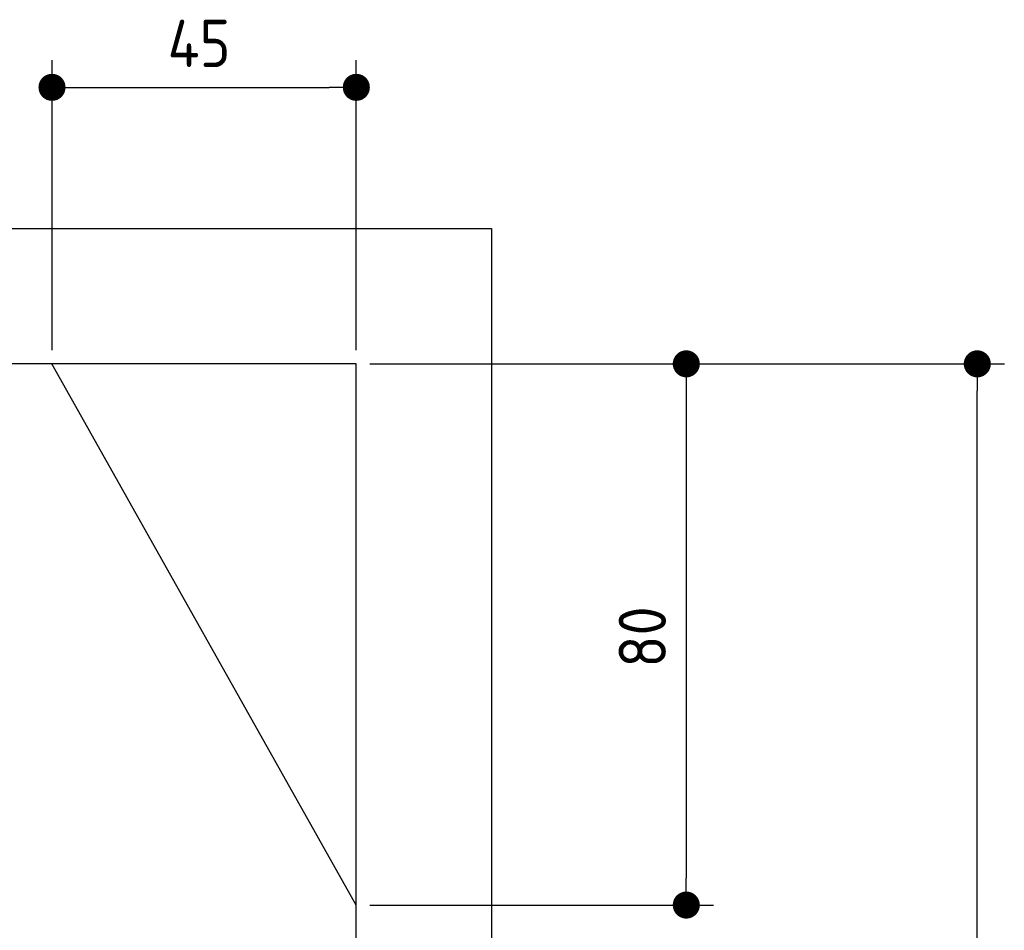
# Model space of a CAD drawing. Extents: x 562 to 7231, y 5917 to 11926.
# Tile 66 of 66: x 5775 to 7231, y 10579 to 11925. Entities that reach past the tile are written whole.
import ezdxf

# ---------------------------------------------------------------- set-up
doc = ezdxf.new("R2010")
doc.units = 0
doc.layers.get('0').update_dxf_attribs({"linetype": 'CONTINUOUS'})
doc.layers.add('4', color=3, linetype='CONTINUOUS')
doc.styles.get("Standard").update_dxf_attribs({"font": 'ISOCP.SHX'})
doc.dimstyles.get("Standard").update_dxf_attribs({"dimtxt": 50, "dimasz": 100, "dimexe": 0.18, "dimexo": 0.0625, "dimgap": 15, "dimtad": 1, "dimlfac": 0.1, "dimzin": 0, "dimcen": 0.09, "dimazin": 3, "dimtfac": 1, "dimtofl": 0, "dimtmove": 0, "dimatfit": 3})

# ---------------------------------------------------------------- blocks, each defined once
blk = doc.blocks.new('PUNKT')
at = {"layer": '4', "color": 0, "linetype": 'BYBLOCK'}
blk.add_line((-0.5, 0), (-1, 0), dxfattribs=at)
at = {"layer": '4', "color": 0, "linetype": 'BYBLOCK', "const_width": 0.5}
blk.add_lwpolyline([(-0.25, 0, 1), (0.25, 0, 1)], format="xyb", close=True, dxfattribs=at)
blk = doc.blocks.new('*U23')
at = {"layer": '4', "color": 2}
blk.add_text('330', height=70, rotation=90, dxfattribs=at).set_placement((7161, 9692.4))
blk = doc.blocks.new('*D5')
at = {"layer": '4'}
for p, q in [((6292.8, 11415.9), (7231, 11415.9)), ((7191, 8155.9), (7191, 11375.9)), ((6792.8, 8115.9), (7231, 8115.9))]:
    blk.add_line(p, q, dxfattribs=at)
blk.add_blockref('*U23', (0, 0))
at = {"layer": '4', "xscale": 40, "yscale": 40, "zscale": 40}
for p, rotation in [((7191, 11415.9), 90), ((7191, 8115.9), 270)]:
    blk.add_blockref('PUNKT', p, dxfattribs=dict(at, rotation=rotation))
blk = doc.blocks.new('*U28')
at = {"layer": '4', "color": 2}
blk.add_text('45', height=70, dxfattribs=at).set_placement((5993.8, 11854.6))
blk = doc.blocks.new('*D10')
at = {"layer": '4'}
for p, q in [((5822.8, 11435.9), (5822.8, 11864.6)), ((6272.8, 11435.9), (6272.8, 11864.6)), ((5862.8, 11824.6), (6232.8, 11824.6))]:
    blk.add_line(p, q, dxfattribs=at)
blk.add_blockref('*U28', (0, 0))
at = {"layer": '4', "xscale": 40, "yscale": 40, "zscale": 40, "rotation": 180}
blk.add_blockref('PUNKT', (5822.8, 11824.6), dxfattribs=at)
at = {"layer": '4', "xscale": 40, "yscale": 40, "zscale": 40}
blk.add_blockref('PUNKT', (6272.8, 11824.6), dxfattribs=at)
blk = doc.blocks.new('*U29')
at = {"layer": '4', "color": 2}
blk.add_text('80', height=70, rotation=90, dxfattribs=at).set_placement((6730.7, 10966.9))
blk = doc.blocks.new('*D11')
at = {"layer": '4'}
for p, q in [((6292.8, 11415.9), (6800.7, 11415.9)), ((6760.7, 11375.9), (6760.7, 10655.9)), ((6292.8, 10615.9), (6800.7, 10615.9))]:
    blk.add_line(p, q, dxfattribs=at)
blk.add_blockref('*U29', (0, 0))
at = {"layer": '4', "xscale": 40, "yscale": 40, "zscale": 40}
for p, rotation in [((6760.7, 11415.9), 90), ((6760.7, 10615.9), 270)]:
    blk.add_blockref('PUNKT', p, dxfattribs=dict(at, rotation=rotation))

msp = doc.modelspace()

# ---------------------------------------------------------------- linework, layer by layer
for p, q in [((872.775, 11615.902), (6472.775, 11615.902)), ((6472.775, 11615.902), (6472.775, 10215.902)), ((6272.775, 11415.902), (1072.775, 11415.902)), ((6272.775, 10615.902), (5822.775, 11415.902)), ((6272.775, 10215.902), (6272.775, 11415.902))]:
    msp.add_line(p, q)

# ---------------------------------------------------------------- dimensions: what is measured, and where the dimension line sits
at = {"layer": '4'}
for base, p1, p2, angle, picture, middle in [((6272.775, 11824.585), (5822.775, 11415.902), (6272.775, 11415.902), 0, '*D10', (6047.775, 11889.585)), ((7190.953, 11415.902), (6772.775, 8115.902), (6272.775, 11415.902), 90, '*D5', (7125.953, 9765.902)), ((6760.722, 10615.902), (6272.775, 11415.902), (6272.775, 10615.902), 90, '*D11', (6695.722, 11015.902))]:
    dim = msp.add_linear_dim(base=base, p1=p1, p2=p2, angle=angle, dimstyle='Standard', dxfattribs=at)
    dim.commit()
    dim.dimension.update_dxf_attribs({"geometry": picture, "text_midpoint": middle})

doc.saveas('drawing.dxf')
